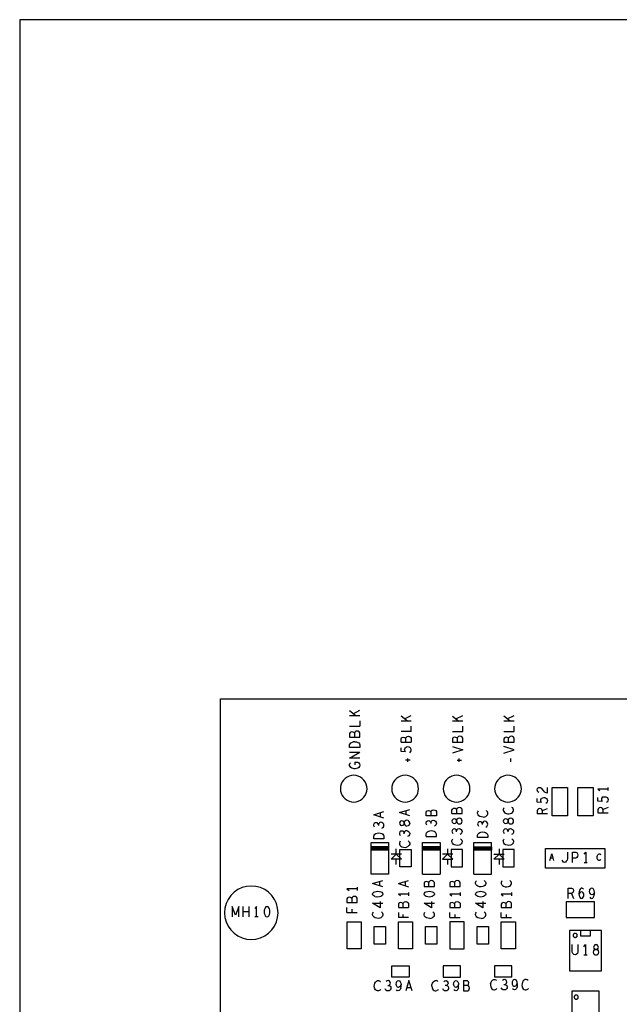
# Model space of a CAD drawing. Extents: x 235 to 565, y 215 to 425.
# Tile 8 of 15: x 235 to 294, y 330 to 425. Entities that reach past the tile are written whole.
import ezdxf

# ---------------------------------------------------------------- set-up
doc = ezdxf.new("R2010")
doc.units = 0
doc.layers.add('RVP8-IFD_G_tassy_art', color=2, linetype='CONTINUOUS')

msp = doc.modelspace()

# ---------------------------------------------------------------- linework, layer by layer
at = {"layer": 'RVP8-IFD_G_tassy_art'}
for points in [[(235.45, 215.45), (565.45, 215.45), (565.45, 425.45), (235.45, 425.45), (235.45, 215.45), (235.45, 215.45)], [(278.367, 355.765), (278.25, 355.79), (278.134, 355.765), (278.034, 355.689), (278, 355.6), (277.95, 355.651), (277.867, 355.689), (277.75, 355.714), (277.65, 355.689), (277.584, 355.638), (277.534, 355.549), (277.534, 355.207), (278.534, 355.207), (278.534, 355.625), (278.467, 355.714), (278.367, 355.765)], [(282.534, 355.207), (283.534, 355.207), (283.534, 355.625), (283.467, 355.714), (283.367, 355.765), (283.25, 355.79), (283.134, 355.765), (283.034, 355.689), (283, 355.6), (282.95, 355.651), (282.867, 355.689), (282.75, 355.714), (282.65, 355.689), (282.584, 355.638), (282.534, 355.549), (282.534, 355.207)], [(269.234, 350.699), (269.214, 350.924), (269.155, 351.143), (269.06, 351.349), (268.93, 351.534), (268.769, 351.695), (268.584, 351.825), (268.378, 351.92), (268.159, 351.979), (267.934, 351.999), (267.708, 351.979), (267.489, 351.92), (267.284, 351.825), (267.098, 351.695), (266.938, 351.534), (266.808, 351.349), (266.712, 351.143), (266.654, 350.924), (266.634, 350.699), (266.654, 350.473), (266.712, 350.254), (266.808, 350.049), (266.938, 349.863), (267.098, 349.703), (267.284, 349.573), (267.489, 349.477), (267.708, 349.418), (267.934, 349.399), (268.159, 349.418), (268.378, 349.477), (268.584, 349.573), (268.769, 349.703), (268.93, 349.863), (269.06, 350.049), (269.155, 350.254), (269.214, 350.473), (269.234, 350.699)], [(274.234, 350.699), (274.214, 350.924), (274.155, 351.143), (274.06, 351.349), (273.93, 351.534), (273.769, 351.695), (273.584, 351.825), (273.378, 351.92), (273.159, 351.979), (272.934, 351.999), (272.708, 351.979), (272.489, 351.92), (272.284, 351.825), (272.098, 351.695), (271.938, 351.534), (271.808, 351.349), (271.712, 351.143), (271.654, 350.924), (271.634, 350.699), (271.654, 350.473), (271.712, 350.254), (271.808, 350.049), (271.938, 349.863), (272.098, 349.703), (272.284, 349.573), (272.489, 349.477), (272.708, 349.418), (272.934, 349.399), (273.159, 349.418), (273.378, 349.477), (273.584, 349.573), (273.769, 349.703), (273.93, 349.863), (274.06, 350.049), (274.155, 350.254), (274.214, 350.473), (274.234, 350.699)], [(279.234, 350.699), (279.214, 350.924), (279.155, 351.143), (279.06, 351.349), (278.93, 351.534), (278.769, 351.695), (278.584, 351.825), (278.378, 351.92), (278.159, 351.979), (277.934, 351.999), (277.708, 351.979), (277.489, 351.92), (277.284, 351.825), (277.098, 351.695), (276.938, 351.534), (276.808, 351.349), (276.712, 351.143), (276.654, 350.924), (276.634, 350.699), (276.654, 350.473), (276.712, 350.254), (276.808, 350.049), (276.938, 349.863), (277.098, 349.703), (277.284, 349.573), (277.489, 349.477), (277.708, 349.418), (277.934, 349.399), (278.159, 349.418), (278.378, 349.477), (278.584, 349.573), (278.769, 349.703), (278.93, 349.863), (279.06, 350.049), (279.155, 350.254), (279.214, 350.473), (279.234, 350.699)], [(284.234, 350.699), (284.214, 350.924), (284.155, 351.143), (284.06, 351.349), (283.93, 351.534), (283.769, 351.695), (283.584, 351.825), (283.378, 351.92), (283.159, 351.979), (282.934, 351.999), (282.708, 351.979), (282.489, 351.92), (282.284, 351.825), (282.098, 351.695), (281.938, 351.534), (281.808, 351.349), (281.712, 351.143), (281.654, 350.924), (281.634, 350.699), (281.654, 350.473), (281.712, 350.254), (281.808, 350.049), (281.938, 349.863), (282.098, 349.703), (282.284, 349.573), (282.489, 349.477), (282.708, 349.418), (282.934, 349.399), (283.159, 349.418), (283.378, 349.477), (283.584, 349.573), (283.769, 349.703), (283.93, 349.863), (284.06, 350.049), (284.155, 350.254), (284.214, 350.473), (284.234, 350.699)], [(288.724, 348.059), (287.224, 348.059), (287.224, 350.819), (288.724, 350.819), (288.724, 348.059)], [(291.224, 348.059), (289.724, 348.059), (289.724, 350.819), (291.224, 350.819), (291.224, 348.059)], [(278.09, 347.802), (277.99, 347.726), (277.94, 347.612), (277.907, 347.688), (277.824, 347.751), (277.707, 347.777), (277.59, 347.739), (277.507, 347.65), (277.474, 347.549), (277.507, 347.447), (277.59, 347.359), (277.707, 347.321), (277.824, 347.346), (277.907, 347.409), (277.94, 347.485), (277.99, 347.371), (278.09, 347.295), (278.207, 347.27), (278.324, 347.295), (278.407, 347.359), (278.457, 347.46), (278.474, 347.549), (278.457, 347.637), (278.407, 347.739), (278.324, 347.802), (278.207, 347.827), (278.09, 347.802)], [(277.94, 347.612), (277.94, 347.485), (277.94, 347.612)], [(282.94, 347.612), (282.94, 347.485), (282.94, 347.612)], [(280.974, 345.94), (279.974, 345.94), (279.974, 346.193), (280.024, 346.295), (280.09, 346.371), (280.19, 346.434), (280.307, 346.485), (280.474, 346.497), (280.64, 346.485), (280.757, 346.434), (280.857, 346.371), (280.924, 346.295), (280.974, 346.193), (280.974, 345.94)], [(272.424, 343.089), (272.424, 344.789), (273.524, 344.789), (273.524, 343.089), (272.424, 343.089)], [(277.424, 343.089), (278.524, 343.089), (278.524, 344.789), (277.424, 344.789), (277.424, 343.089)], [(282.424, 343.089), (283.524, 343.089), (283.524, 344.789), (282.424, 344.789), (282.424, 343.089)], [(286.584, 342.979), (286.584, 344.899), (292.364, 344.899), (292.364, 342.979), (286.584, 342.979)], [(260.574, 338.639), (260.534, 339.09), (260.417, 339.528), (260.225, 339.939), (259.965, 340.31), (259.645, 340.63), (259.274, 340.89), (258.863, 341.082), (258.425, 341.199), (257.974, 341.239), (257.522, 341.199), (257.085, 341.082), (256.674, 340.89), (256.302, 340.63), (255.982, 340.31), (255.722, 339.939), (255.531, 339.528), (255.413, 339.09), (255.374, 338.639), (255.413, 338.187), (255.531, 337.749), (255.722, 337.339), (255.982, 336.967), (256.302, 336.647), (256.674, 336.387), (257.085, 336.196), (257.522, 336.078), (257.974, 336.039), (258.425, 336.078), (258.863, 336.196), (259.274, 336.387), (259.645, 336.647), (259.965, 336.967), (260.225, 337.339), (260.417, 337.749), (260.534, 338.187), (260.574, 338.639)], [(267.49, 340.154), (267.39, 340.129), (267.324, 340.078), (267.274, 339.989), (267.274, 339.647), (268.274, 339.647), (268.274, 340.065), (268.207, 340.154), (268.107, 340.205), (267.99, 340.23), (267.874, 340.205), (267.774, 340.129), (267.74, 340.04), (267.69, 340.091), (267.607, 340.129), (267.49, 340.154)], [(275.424, 340.183), (275.274, 340.17), (275.124, 340.183), (274.99, 340.221), (274.89, 340.271), (274.807, 340.347), (274.774, 340.449), (274.807, 340.55), (274.89, 340.626), (274.99, 340.677), (275.124, 340.715), (275.274, 340.727), (275.424, 340.715), (275.557, 340.677), (275.657, 340.626), (275.74, 340.55), (275.774, 340.449), (275.74, 340.347), (275.657, 340.271), (275.557, 340.221), (275.424, 340.183)], [(280.424, 340.183), (280.274, 340.17), (280.124, 340.183), (279.99, 340.221), (279.89, 340.271), (279.807, 340.347), (279.774, 340.449), (279.807, 340.55), (279.89, 340.626), (279.99, 340.677), (280.124, 340.715), (280.274, 340.727), (280.424, 340.715), (280.557, 340.677), (280.657, 340.626), (280.74, 340.55), (280.774, 340.449), (280.74, 340.347), (280.657, 340.271), (280.557, 340.221), (280.424, 340.183)], [(259.77, 338.889), (259.732, 339.022), (259.681, 339.122), (259.605, 339.205), (259.504, 339.239), (259.402, 339.205), (259.326, 339.122), (259.276, 339.022), (259.238, 338.889), (259.225, 338.739), (259.238, 338.589), (259.276, 338.455), (259.326, 338.355), (259.402, 338.272), (259.504, 338.239), (259.605, 338.272), (259.681, 338.355), (259.732, 338.455), (259.77, 338.589), (259.782, 338.739), (259.77, 338.889)], [(282.49, 339.644), (282.39, 339.619), (282.324, 339.568), (282.274, 339.479), (282.274, 339.137), (283.274, 339.137), (283.274, 339.555), (283.207, 339.644), (283.107, 339.695), (282.99, 339.72), (282.874, 339.695), (282.774, 339.619), (282.74, 339.53), (282.69, 339.581), (282.607, 339.619), (282.49, 339.644)], [(288.594, 339.689), (288.594, 338.189), (291.354, 338.189), (291.354, 339.689), (288.594, 339.689)], [(268.664, 335.119), (267.284, 335.119), (267.284, 337.759), (268.664, 337.759), (268.664, 335.119)], [(271.024, 335.589), (269.924, 335.589), (269.924, 337.289), (271.024, 337.289), (271.024, 335.589)], [(273.664, 335.119), (272.284, 335.119), (272.284, 337.759), (273.664, 337.759), (273.664, 335.119)], [(276.024, 335.589), (274.924, 335.589), (274.924, 337.289), (276.024, 337.289), (276.024, 335.589)], [(278.664, 335.119), (278.664, 337.759), (277.284, 337.759), (277.284, 335.119), (278.664, 335.119)], [(281.024, 335.589), (279.924, 335.589), (279.924, 337.289), (281.024, 337.289), (281.024, 335.589)], [(282.284, 335.119), (282.284, 337.759), (283.664, 337.759), (283.664, 335.119), (282.284, 335.119)], [(289.674, 336.439), (289.671, 336.473), (289.662, 336.507), (289.647, 336.539), (289.627, 336.567), (289.602, 336.592), (289.574, 336.612), (289.542, 336.627), (289.508, 336.636), (289.474, 336.639), (289.439, 336.636), (289.405, 336.627), (289.374, 336.612), (289.345, 336.592), (289.321, 336.567), (289.301, 336.539), (289.286, 336.507), (289.277, 336.473), (289.274, 336.439), (289.277, 336.404), (289.286, 336.37), (289.301, 336.339), (289.321, 336.31), (289.345, 336.286), (289.374, 336.266), (289.405, 336.251), (289.439, 336.242), (289.474, 336.239), (289.508, 336.242), (289.542, 336.251), (289.574, 336.266), (289.602, 336.286), (289.627, 336.31), (289.647, 336.339), (289.662, 336.37), (289.671, 336.404), (289.674, 336.439)], [(290.974, 336.899), (289.974, 336.899), (289.974, 336.399), (290.974, 336.399), (290.974, 336.899)], [(273.324, 333.489), (273.324, 332.389), (271.624, 332.389), (271.624, 333.489), (273.324, 333.489)], [(278.324, 332.389), (278.324, 333.489), (276.624, 333.489), (276.624, 332.389), (278.324, 332.389)], [(277.795, 331.405), (277.719, 331.472), (277.656, 331.589), (277.63, 331.705), (277.656, 331.839), (277.706, 331.939), (277.782, 332.005), (277.884, 332.039), (277.972, 332.005), (278.048, 331.939), (278.112, 331.805), (278.137, 331.655), (278.061, 331.505), (277.985, 331.422), (277.884, 331.389), (277.795, 331.405)], [(291.774, 325.839), (289.174, 325.839), (289.174, 331.039), (291.774, 331.039), (291.774, 325.839)], [(289.774, 330.439), (289.771, 330.473), (289.762, 330.507), (289.747, 330.539), (289.727, 330.567), (289.702, 330.592), (289.674, 330.612), (289.642, 330.627), (289.608, 330.636), (289.574, 330.639), (289.539, 330.636), (289.505, 330.627), (289.474, 330.612), (289.445, 330.592), (289.421, 330.567), (289.401, 330.539), (289.386, 330.507), (289.377, 330.473), (289.374, 330.439), (289.377, 330.404), (289.386, 330.37), (289.401, 330.339), (289.421, 330.31), (289.445, 330.286), (289.474, 330.266), (289.505, 330.251), (289.539, 330.242), (289.574, 330.239), (289.608, 330.242), (289.642, 330.251), (289.674, 330.266), (289.702, 330.286), (289.727, 330.31), (289.747, 330.339), (289.762, 330.37), (289.771, 330.404), (289.774, 330.439)]]:
    msp.add_lwpolyline(points, close=True, dxfattribs=at)
for points in [[(254.974, 279.439), (254.974, 359.439), (434.974, 359.439)], [(268.15, 357.77), (267.534, 358.251)], [(267.867, 357.985), (268.534, 358.327)], [(268.534, 357.77), (267.534, 357.77)], [(268.534, 357.282), (268.534, 356.775)], [(273.15, 357.26), (272.534, 357.741)], [(273.534, 357.26), (272.534, 357.26)], [(272.867, 357.475), (273.534, 357.817)], [(277.534, 357.741), (278.15, 357.26)], [(278.534, 357.26), (277.534, 357.26)], [(277.867, 357.475), (278.534, 357.817)], [(283.15, 357.26), (282.534, 357.741)], [(283.534, 357.26), (282.534, 357.26)], [(282.867, 357.475), (283.534, 357.817)], [(267.534, 356.775), (268.534, 356.775)], [(267.75, 356.224), (267.65, 356.199), (267.584, 356.148), (267.534, 356.059), (267.534, 355.717)], [(268.367, 356.275), (268.25, 356.3), (268.134, 356.275), (268.034, 356.199), (268, 356.11), (267.95, 356.161), (267.867, 356.199), (267.75, 356.224)], [(268, 356.11), (268, 355.717)], [(268.534, 355.717), (268.534, 356.135), (268.467, 356.224), (268.367, 356.275)], [(273.534, 356.265), (272.534, 356.265)], [(273.534, 356.265), (273.534, 356.772)], [(277.534, 356.265), (278.534, 356.265), (278.534, 356.772)], [(282.534, 356.265), (283.534, 356.265), (283.534, 356.772)], [(267.534, 355.717), (268.534, 355.717)], [(268.034, 355.267), (268.2, 355.255), (268.317, 355.204), (268.417, 355.141), (268.484, 355.065), (268.534, 354.963), (268.534, 354.71), (267.534, 354.71)], [(267.534, 354.71), (267.534, 354.963), (267.584, 355.065), (267.65, 355.141), (267.75, 355.204), (267.867, 355.255)], [(268.034, 355.267), (267.867, 355.255)], [(272.534, 355.207), (272.534, 355.549), (272.584, 355.638), (272.65, 355.689), (272.75, 355.714), (272.867, 355.689), (272.95, 355.651)], [(272.534, 355.207), (273.534, 355.207)], [(273, 355.207), (273, 355.6), (272.95, 355.651)], [(273, 355.6), (273.034, 355.689), (273.134, 355.765), (273.25, 355.79), (273.367, 355.765), (273.467, 355.714), (273.534, 355.625), (273.534, 355.207)], [(278, 355.6), (278, 355.207)], [(283, 355.207), (283, 355.6)], [(268.534, 353.677), (267.534, 353.677), (268.534, 354.26)], [(267.534, 354.26), (268.534, 354.26)], [(272.967, 354.289), (272.534, 354.327), (272.534, 354.669)], [(272.967, 354.289), (272.9, 354.403), (272.884, 354.491), (272.9, 354.58), (272.967, 354.669)], [(273.384, 354.2), (273.467, 354.276), (273.517, 354.365), (273.534, 354.479), (273.5, 354.593), (273.434, 354.681), (273.317, 354.745), (273.184, 354.757), (273.05, 354.732), (272.967, 354.669)], [(277.534, 354.795), (278.534, 354.479), (277.534, 354.162)], [(282.534, 354.162), (283.534, 354.479), (282.534, 354.795)], [(268.334, 352.695), (268.217, 352.645), (268.084, 352.619), (267.967, 352.619), (267.867, 352.645), (267.75, 352.695), (267.65, 352.771), (267.584, 352.847), (267.534, 352.949), (267.534, 353.037), (267.567, 353.139), (267.634, 353.215)], [(268.034, 353.278), (268.034, 353.025)], [(268.034, 353.278), (268.334, 353.278), (268.434, 353.202), (268.5, 353.113), (268.534, 352.987), (268.5, 352.86), (268.434, 352.771), (268.334, 352.695)], [(273.417, 353.459), (272.984, 353.459)], [(273.2, 353.319), (273.2, 353.623)], [(277.984, 353.459), (278.417, 353.459)], [(278.2, 353.319), (278.2, 353.623)], [(283.2, 353.294), (283.2, 353.623)], [(285.94, 350.318), (285.84, 350.394), (285.79, 350.483), (285.774, 350.584), (285.807, 350.711), (285.89, 350.799), (285.99, 350.825), (286.09, 350.812), (286.174, 350.761), (286.34, 350.508), (286.457, 350.394), (286.624, 350.318), (286.774, 350.293), (286.774, 350.825)], [(292.674, 350.659), (291.674, 350.659), (291.874, 350.507)], [(292.674, 350.507), (292.674, 350.811)], [(286.207, 349.349), (285.774, 349.387), (285.774, 349.729)], [(286.207, 349.349), (286.14, 349.463), (286.124, 349.551), (286.14, 349.64), (286.207, 349.729)], [(286.557, 349.805), (286.424, 349.817), (286.29, 349.792), (286.207, 349.729)], [(286.557, 349.805), (286.674, 349.741), (286.74, 349.653), (286.774, 349.539), (286.757, 349.425), (286.707, 349.336), (286.624, 349.26)], [(292.19, 349.892), (292.107, 349.829), (292.04, 349.74), (292.024, 349.651), (292.04, 349.563), (292.107, 349.449), (291.674, 349.487), (291.674, 349.829)], [(292.19, 349.892), (292.324, 349.917), (292.457, 349.905), (292.574, 349.841), (292.64, 349.753), (292.674, 349.639), (292.657, 349.525), (292.607, 349.436), (292.524, 349.36)], [(269.874, 348.159), (270.874, 348.475)], [(272.374, 348.369), (273.374, 348.685)], [(273.024, 348.166), (273.024, 348.571)], [(275.974, 348.067), (274.974, 348.067), (274.974, 348.409), (275.024, 348.498), (275.09, 348.549), (275.19, 348.574), (275.307, 348.549), (275.39, 348.511), (275.44, 348.46), (275.44, 348.067)], [(275.44, 348.46), (275.474, 348.549), (275.574, 348.625), (275.69, 348.65), (275.807, 348.625), (275.907, 348.574), (275.974, 348.485), (275.974, 348.067)], [(277.474, 348.277), (277.474, 348.619), (277.524, 348.708), (277.59, 348.759)], [(278.307, 348.835), (278.19, 348.86), (278.074, 348.835), (277.974, 348.759), (277.94, 348.67), (277.89, 348.721), (277.807, 348.759), (277.69, 348.784), (277.59, 348.759)], [(277.94, 348.67), (277.94, 348.277)], [(278.474, 348.277), (278.474, 348.695), (278.407, 348.784), (278.307, 348.835)], [(280.524, 347.942), (280.374, 347.955), (280.207, 348.005), (280.107, 348.069), (280.024, 348.157), (279.974, 348.271), (279.974, 348.373), (280.007, 348.461), (280.057, 348.537)], [(280.524, 347.942), (280.674, 347.967), (280.774, 348.005), (280.874, 348.081), (280.94, 348.17), (280.974, 348.259), (280.974, 348.347), (280.94, 348.436), (280.89, 348.512), (280.824, 348.575)], [(282.474, 348.581), (282.524, 348.467), (282.607, 348.379), (282.707, 348.315), (282.874, 348.265), (283.024, 348.252), (283.174, 348.277), (283.274, 348.315), (283.374, 348.391), (283.44, 348.48), (283.474, 348.569), (283.474, 348.657), (283.44, 348.746), (283.39, 348.822), (283.324, 348.885)], [(282.557, 348.847), (282.507, 348.771), (282.474, 348.683), (282.474, 348.581)], [(286.29, 348.265), (286.29, 348.582), (286.24, 348.671), (286.157, 348.747), (286.024, 348.772), (285.89, 348.747), (285.824, 348.683), (285.774, 348.582), (285.774, 348.265)], [(286.29, 348.582), (286.774, 348.772)], [(292.674, 348.872), (292.19, 348.682), (292.14, 348.771), (292.057, 348.847), (291.924, 348.872), (291.79, 348.847), (291.724, 348.783), (291.674, 348.682), (291.674, 348.365), (292.674, 348.365)], [(292.19, 348.365), (292.19, 348.682)], [(270.874, 347.842), (269.874, 348.159)], [(270.524, 347.956), (270.524, 348.361)], [(273.374, 348.052), (272.374, 348.369)], [(272.724, 347.551), (272.607, 347.577), (272.49, 347.539), (272.407, 347.45), (272.374, 347.349), (272.407, 347.247), (272.49, 347.159), (272.607, 347.121), (272.724, 347.146), (272.807, 347.209), (272.84, 347.285), (272.89, 347.171)], [(272.84, 347.285), (272.84, 347.412), (272.807, 347.488), (272.724, 347.551)], [(272.99, 347.602), (272.89, 347.526), (272.84, 347.412), (272.84, 347.285)], [(273.374, 347.349), (273.357, 347.437), (273.307, 347.539), (273.224, 347.602), (273.107, 347.627), (272.99, 347.602)], [(274.974, 347.389), (275.024, 347.503), (275.107, 347.567), (275.207, 347.592), (275.307, 347.567), (275.39, 347.503), (275.44, 347.427), (275.44, 347.313)], [(275.44, 347.427), (275.474, 347.516), (275.557, 347.605), (275.674, 347.63), (275.774, 347.617), (275.874, 347.554), (275.957, 347.453), (275.974, 347.351), (275.957, 347.237), (275.89, 347.136), (275.774, 347.06)], [(277.474, 348.277), (278.474, 348.277)], [(280.774, 346.96), (280.89, 347.036), (280.957, 347.137), (280.974, 347.251), (280.957, 347.353), (280.874, 347.454), (280.774, 347.517), (280.674, 347.53), (280.557, 347.505), (280.474, 347.416), (280.44, 347.327), (280.39, 347.403), (280.307, 347.467), (280.207, 347.492), (280.107, 347.467), (280.024, 347.403), (279.974, 347.289), (279.99, 347.175), (280.057, 347.061)], [(282.474, 347.549), (282.507, 347.447), (282.59, 347.359), (282.707, 347.321), (282.824, 347.346), (282.907, 347.409), (282.94, 347.485), (282.99, 347.371), (283.09, 347.295), (283.207, 347.27), (283.324, 347.295), (283.407, 347.359), (283.457, 347.46), (283.474, 347.549), (283.457, 347.637), (283.407, 347.739), (283.324, 347.802), (283.207, 347.827)], [(282.507, 347.65), (282.474, 347.549)], [(283.207, 347.827), (283.09, 347.802), (282.99, 347.726), (282.94, 347.612), (282.907, 347.688), (282.824, 347.751), (282.707, 347.777), (282.59, 347.739), (282.507, 347.65)], [(286.774, 348.265), (285.774, 348.265)], [(269.957, 346.961), (269.89, 347.075), (269.874, 347.189), (269.924, 347.303)], [(270.674, 346.86), (270.79, 346.936), (270.857, 347.037), (270.874, 347.151), (270.857, 347.253), (270.774, 347.354), (270.674, 347.417), (270.574, 347.43), (270.457, 347.405), (270.374, 347.316), (270.34, 347.227), (270.29, 347.303), (270.207, 347.367), (270.107, 347.392), (270.007, 347.367), (269.924, 347.303)], [(270.34, 347.227), (270.34, 347.113)], [(272.607, 346.582), (272.507, 346.557), (272.424, 346.493), (272.374, 346.379), (272.39, 346.265), (272.457, 346.151)], [(272.84, 346.303), (272.84, 346.417), (272.79, 346.493), (272.707, 346.557), (272.607, 346.582)], [(272.957, 346.595), (272.874, 346.506), (272.84, 346.417)], [(272.89, 347.171), (272.99, 347.095), (273.107, 347.07)], [(273.074, 346.62), (272.957, 346.595)], [(273.074, 346.62), (273.174, 346.607), (273.274, 346.544), (273.357, 346.443), (273.374, 346.341), (273.357, 346.227), (273.29, 346.126), (273.174, 346.05)], [(273.374, 347.349), (273.357, 347.26), (273.307, 347.159), (273.224, 347.095), (273.107, 347.07)], [(274.99, 347.275), (274.974, 347.389)], [(274.974, 346.04), (275.974, 346.04), (275.974, 346.293), (275.924, 346.395), (275.857, 346.471), (275.757, 346.534), (275.64, 346.585), (275.474, 346.597), (275.307, 346.585), (275.19, 346.534), (275.09, 346.471), (275.024, 346.395)], [(275.057, 347.161), (274.99, 347.275)], [(278.057, 346.795), (277.974, 346.706), (277.94, 346.617), (277.89, 346.693), (277.807, 346.757), (277.707, 346.782), (277.607, 346.757), (277.524, 346.693), (277.474, 346.579), (277.49, 346.465), (277.557, 346.351)], [(277.94, 346.503), (277.94, 346.617)], [(278.057, 346.795), (278.174, 346.82), (278.274, 346.807), (278.374, 346.744), (278.457, 346.643), (278.474, 346.541), (278.457, 346.427), (278.39, 346.326), (278.274, 346.25)], [(280.44, 347.213), (280.44, 347.327)], [(283.057, 346.795), (282.974, 346.706), (282.94, 346.617), (282.89, 346.693), (282.807, 346.757), (282.707, 346.782), (282.607, 346.757), (282.524, 346.693), (282.474, 346.579)], [(282.474, 346.579), (282.49, 346.465)], [(282.94, 346.503), (282.94, 346.617)], [(283.057, 346.795), (283.174, 346.82), (283.274, 346.807), (283.374, 346.744), (283.457, 346.643), (283.474, 346.541), (283.457, 346.427), (283.39, 346.326), (283.274, 346.25)], [(269.874, 345.84), (269.874, 346.093), (269.924, 346.195), (269.99, 346.271), (270.09, 346.334)], [(270.874, 345.84), (269.874, 345.84)], [(270.09, 346.334), (270.207, 346.385), (270.374, 346.397), (270.54, 346.385), (270.657, 346.334), (270.757, 346.271), (270.824, 346.195), (270.874, 346.093), (270.874, 345.84)], [(272.457, 345.587), (272.407, 345.511), (272.374, 345.423), (272.374, 345.321), (272.424, 345.207), (272.507, 345.119), (272.607, 345.055), (272.774, 345.005)], [(273.224, 345.625), (273.29, 345.562), (273.34, 345.486), (273.374, 345.397), (273.374, 345.309), (273.34, 345.22), (273.274, 345.131), (273.174, 345.055), (273.074, 345.017)], [(274.974, 346.04), (274.974, 346.293), (275.024, 346.395)], [(278.324, 345.825), (278.39, 345.762), (278.44, 345.686), (278.474, 345.597), (278.474, 345.509), (278.44, 345.42), (278.374, 345.331), (278.274, 345.255), (278.174, 345.217), (278.024, 345.192), (277.874, 345.205), (277.707, 345.255), (277.607, 345.319), (277.524, 345.407), (277.474, 345.521), (277.474, 345.623), (277.507, 345.711), (277.557, 345.787)], [(282.474, 345.623), (282.507, 345.711), (282.557, 345.787)], [(282.474, 345.623), (282.474, 345.521), (282.524, 345.407)], [(282.49, 346.465), (282.557, 346.351)], [(283.324, 345.825), (283.39, 345.762), (283.44, 345.686), (283.474, 345.597), (283.474, 345.509), (283.44, 345.42), (283.374, 345.331), (283.274, 345.255), (283.174, 345.217), (283.024, 345.192), (282.874, 345.205), (282.707, 345.255), (282.607, 345.319), (282.524, 345.407)], [(271.324, 342.399), (269.624, 342.399), (269.624, 345.479)], [(269.624, 345.479), (271.324, 345.479)], [(269.624, 345.044), (269.624, 344.734)], [(271.324, 345.044), (269.624, 345.044)], [(269.624, 345.009), (271.324, 345.009)], [(271.324, 344.907), (269.624, 344.907)], [(269.624, 344.805), (271.324, 344.805)], [(271.324, 344.734), (269.624, 344.734)], [(271.324, 345.479), (271.324, 342.399)], [(271.324, 344.734), (271.324, 345.044)], [(271.568, 343.837), (272.068, 344.337), (272.068, 344.837)], [(272.774, 345.005), (272.924, 344.992), (273.074, 345.017)], [(274.624, 342.399), (274.624, 345.479)], [(274.624, 345.479), (276.324, 345.479), (276.324, 342.399)], [(274.624, 345.044), (274.624, 344.734)], [(276.324, 345.044), (274.624, 345.044)], [(274.624, 345.009), (276.324, 345.009)], [(276.324, 344.907), (274.624, 344.907)], [(274.624, 344.805), (276.324, 344.805)], [(276.324, 344.734), (274.624, 344.734)], [(276.324, 344.734), (276.324, 345.044)], [(277.068, 344.837), (277.068, 344.337), (276.568, 343.837), (277.568, 343.837), (277.068, 344.337)], [(279.624, 342.399), (281.324, 342.399), (281.324, 345.479)], [(279.624, 342.399), (279.624, 345.479), (281.324, 345.479)], [(281.324, 344.734), (279.624, 344.734), (279.624, 345.044)], [(279.624, 345.044), (281.324, 345.044)], [(281.324, 345.009), (279.624, 345.009)], [(281.324, 344.907), (279.624, 344.907)], [(279.624, 344.805), (281.324, 344.805)], [(281.324, 345.044), (281.324, 344.734)], [(282.068, 344.837), (282.068, 344.337), (282.568, 343.837), (281.568, 343.837)], [(272.568, 344.337), (271.568, 344.337)], [(272.068, 344.337), (272.568, 343.837), (271.568, 343.837)], [(272.068, 343.337), (272.068, 343.837)], [(277.568, 344.337), (276.568, 344.337)], [(277.068, 343.837), (277.068, 343.337)], [(281.568, 343.837), (282.068, 344.337)], [(281.568, 344.337), (282.568, 344.337)], [(282.068, 343.837), (282.068, 343.337)], [(286.992, 343.732), (287.184, 344.352), (287.375, 343.732)], [(287.306, 343.949), (287.061, 343.949)], [(288.707, 344.539), (288.707, 343.872), (288.682, 343.739), (288.606, 343.639), (288.53, 343.572), (288.428, 343.539), (288.34, 343.572), (288.264, 343.639), (288.2, 343.739)], [(289.22, 343.539), (289.22, 344.539), (289.524, 344.539), (289.626, 344.489), (289.702, 344.372), (289.727, 344.239), (289.702, 344.105), (289.638, 344.005), (289.524, 343.955), (289.22, 343.955)], [(290.342, 344.339), (290.494, 344.539), (290.494, 343.539)], [(291.784, 343.732), (291.73, 343.753), (291.676, 343.794), (291.63, 343.856), (291.607, 343.918), (291.592, 344.011), (291.6, 344.104), (291.63, 344.207), (291.669, 344.269), (291.722, 344.321), (291.791, 344.352), (291.853, 344.352), (291.906, 344.331), (291.952, 344.3)], [(291.975, 343.825), (291.937, 343.784), (291.891, 343.753), (291.837, 343.732), (291.784, 343.732)], [(290.342, 343.539), (290.646, 343.539)], [(269.774, 341.469), (270.774, 341.785)], [(272.274, 341.469), (273.274, 341.785)], [(274.624, 342.399), (276.324, 342.399)], [(275.24, 341.177), (275.24, 341.57), (275.19, 341.621), (275.107, 341.659), (274.99, 341.684), (274.89, 341.659), (274.824, 341.608), (274.774, 341.519), (274.774, 341.177), (275.774, 341.177), (275.774, 341.595), (275.707, 341.684), (275.607, 341.735), (275.49, 341.76), (275.374, 341.735), (275.274, 341.659), (275.24, 341.57)], [(277.99, 341.76), (277.874, 341.735), (277.774, 341.659), (277.74, 341.57), (277.69, 341.621), (277.607, 341.659)], [(278.274, 341.177), (278.274, 341.595), (278.207, 341.684), (278.107, 341.735), (277.99, 341.76)], [(280.324, 341.152), (280.174, 341.165), (280.007, 341.215), (279.907, 341.279), (279.824, 341.367), (279.774, 341.481), (279.774, 341.583), (279.807, 341.671), (279.857, 341.747)], [(280.624, 341.785), (280.69, 341.722), (280.74, 341.646), (280.774, 341.557), (280.774, 341.469), (280.74, 341.38), (280.674, 341.291), (280.574, 341.215), (280.474, 341.177), (280.324, 341.152)], [(282.357, 341.747), (282.307, 341.671), (282.274, 341.583), (282.274, 341.481), (282.324, 341.367), (282.407, 341.279), (282.507, 341.215), (282.674, 341.165), (282.824, 341.152), (282.974, 341.177), (283.074, 341.215), (283.174, 341.291), (283.24, 341.38), (283.274, 341.469), (283.274, 341.557)], [(283.24, 341.646), (283.19, 341.722), (283.124, 341.785)], [(268.274, 340.959), (267.274, 340.959), (267.474, 340.807)], [(268.274, 341.111), (268.274, 340.807)], [(270.774, 341.152), (269.774, 341.469)], [(270.424, 341.671), (270.424, 341.266)], [(272.274, 341.469), (273.274, 341.152)], [(272.924, 341.671), (272.924, 341.266)], [(277.324, 341.608), (277.274, 341.519), (277.274, 341.177), (278.274, 341.177)], [(277.607, 341.659), (277.49, 341.684), (277.39, 341.659), (277.324, 341.608)], [(277.74, 341.57), (277.74, 341.177)], [(283.274, 341.557), (283.24, 341.646)], [(288.8, 340.039), (288.8, 341.039), (289.117, 341.039), (289.218, 340.989), (289.282, 340.922), (289.307, 340.789), (289.282, 340.655)], [(290.137, 341.039), (290.048, 341.022), (289.96, 340.939), (289.896, 340.822), (289.858, 340.705), (289.833, 340.489), (289.846, 340.322), (289.896, 340.172), (289.985, 340.072), (290.086, 340.039), (290.175, 340.072), (290.251, 340.155), (290.302, 340.255), (290.314, 340.355), (290.302, 340.472), (290.251, 340.572), (290.188, 340.639), (290.099, 340.672), (289.998, 340.639), (289.922, 340.572), (289.833, 340.455)], [(290.137, 341.039), (290.226, 341.005), (290.289, 340.922)], [(290.866, 340.839), (290.84, 340.705), (290.866, 340.589), (290.929, 340.472), (291.005, 340.405)], [(290.866, 340.839), (290.916, 340.939), (290.992, 341.005)], [(291.347, 340.655), (291.322, 340.805), (291.258, 340.939), (291.182, 341.005), (291.094, 341.039), (290.992, 341.005)], [(267.74, 340.04), (267.74, 339.647)], [(269.99, 340.221), (269.89, 340.271), (269.807, 340.347), (269.774, 340.449), (269.807, 340.55), (269.89, 340.626), (269.99, 340.677)], [(269.99, 340.677), (270.124, 340.715), (270.274, 340.727), (270.424, 340.715), (270.557, 340.677), (270.657, 340.626), (270.74, 340.55), (270.774, 340.449), (270.74, 340.347), (270.657, 340.271), (270.557, 340.221), (270.424, 340.183), (270.274, 340.17), (270.124, 340.183)], [(269.99, 340.221), (270.124, 340.183)], [(272.474, 340.297), (272.274, 340.449)], [(273.274, 340.449), (272.274, 340.449)], [(273.274, 340.601), (273.274, 340.297)], [(277.274, 340.449), (277.474, 340.297)], [(278.274, 340.449), (277.274, 340.449)], [(278.274, 340.601), (278.274, 340.297)], [(283.274, 340.449), (282.274, 340.449), (282.474, 340.297)], [(283.274, 340.601), (283.274, 340.297)], [(289.282, 340.655), (289.206, 340.572), (289.117, 340.522), (288.8, 340.522)], [(289.117, 340.522), (289.307, 340.039)], [(290.878, 340.155), (290.967, 340.072), (291.068, 340.039)], [(291.068, 340.039), (291.17, 340.072), (291.258, 340.172), (291.322, 340.322), (291.347, 340.472), (291.347, 340.655), (291.271, 340.505), (291.195, 340.422), (291.094, 340.389), (291.005, 340.405)], [(256.773, 339.239), (256.444, 338.405), (256.114, 339.239), (256.114, 338.239)], [(256.773, 338.239), (256.773, 339.239)], [(257.198, 338.239), (257.198, 339.239)], [(257.73, 339.239), (257.73, 338.239)], [(258.484, 338.239), (258.484, 339.239), (258.332, 339.039)], [(267.274, 338.678), (267.274, 339.159)], [(267.757, 338.982), (267.757, 338.678)], [(270.49, 339.112), (269.774, 339.581)], [(269.774, 339.581), (270.774, 339.581)], [(270.49, 339.745), (270.49, 339.112)], [(272.74, 339.137), (272.74, 339.53), (272.69, 339.581), (272.607, 339.619), (272.49, 339.644), (272.39, 339.619), (272.324, 339.568), (272.274, 339.479)], [(272.274, 339.479), (272.274, 339.137), (273.274, 339.137)], [(272.74, 339.53), (272.774, 339.619), (272.874, 339.695), (272.99, 339.72)], [(272.99, 339.72), (273.107, 339.695), (273.207, 339.644), (273.274, 339.555), (273.274, 339.137)], [(275.49, 339.112), (274.774, 339.581), (275.774, 339.581)], [(275.49, 339.745), (275.49, 339.112)], [(277.49, 339.644), (277.39, 339.619), (277.324, 339.568), (277.274, 339.479), (277.274, 339.137), (278.274, 339.137)], [(277.607, 339.619), (277.49, 339.644)], [(277.607, 339.619), (277.69, 339.581), (277.74, 339.53), (277.74, 339.137)], [(277.74, 339.53), (277.774, 339.619), (277.874, 339.695), (277.99, 339.72), (278.107, 339.695), (278.207, 339.644), (278.274, 339.555), (278.274, 339.137)], [(280.49, 339.112), (279.774, 339.581), (280.774, 339.581)], [(280.49, 339.745), (280.49, 339.112)], [(282.74, 339.53), (282.74, 339.137)], [(257.73, 338.739), (257.198, 338.739)], [(258.636, 338.239), (258.332, 338.239)], [(267.274, 338.678), (268.274, 338.678)], [(270.007, 338.155), (269.907, 338.219), (269.824, 338.307), (269.774, 338.421), (269.774, 338.523), (269.807, 338.611), (269.857, 338.687)], [(270.624, 338.725), (270.69, 338.662), (270.74, 338.586), (270.774, 338.497), (270.774, 338.409), (270.74, 338.32), (270.674, 338.231), (270.574, 338.155), (270.474, 338.117), (270.324, 338.092), (270.174, 338.105), (270.007, 338.155)], [(272.274, 338.649), (272.274, 338.168)], [(273.274, 338.168), (272.274, 338.168)], [(272.757, 338.168), (272.757, 338.472)], [(275.324, 338.092), (275.174, 338.105), (275.007, 338.155), (274.907, 338.219), (274.824, 338.307), (274.774, 338.421), (274.774, 338.523), (274.807, 338.611), (274.857, 338.687)], [(275.324, 338.092), (275.474, 338.117), (275.574, 338.155), (275.674, 338.231), (275.74, 338.32), (275.774, 338.409), (275.774, 338.497), (275.74, 338.586), (275.69, 338.662), (275.624, 338.725)], [(277.274, 338.168), (277.274, 338.649)], [(277.274, 338.168), (278.274, 338.168)], [(277.757, 338.472), (277.757, 338.168)], [(280.324, 338.092), (280.174, 338.105), (280.007, 338.155), (279.907, 338.219), (279.824, 338.307), (279.774, 338.421), (279.774, 338.523), (279.807, 338.611), (279.857, 338.687)], [(280.324, 338.092), (280.474, 338.117), (280.574, 338.155), (280.674, 338.231), (280.74, 338.32), (280.774, 338.409), (280.774, 338.497), (280.74, 338.586), (280.69, 338.662), (280.624, 338.725)], [(282.274, 338.168), (282.274, 338.649)], [(282.274, 338.168), (283.274, 338.168)], [(282.757, 338.472), (282.757, 338.168)], [(288.904, 336.899), (288.904, 332.979), (292.044, 332.979)], [(292.044, 336.899), (288.904, 336.899)], [(292.044, 332.979), (292.044, 336.899)], [(289.732, 335.539), (289.732, 334.822), (289.682, 334.672), (289.58, 334.572), (289.454, 334.539), (289.327, 334.572), (289.226, 334.672), (289.175, 334.822), (289.175, 335.539)], [(290.322, 335.339), (290.474, 335.539)], [(290.474, 335.539), (290.474, 334.539)], [(291.494, 335.539), (291.392, 335.505), (291.304, 335.422), (291.266, 335.305), (291.291, 335.189), (291.354, 335.105), (291.43, 335.072), (291.316, 335.022), (291.24, 334.922), (291.215, 334.805), (291.24, 334.689), (291.304, 334.605), (291.405, 334.555), (291.494, 334.539)], [(291.494, 334.539), (291.582, 334.555), (291.684, 334.605), (291.747, 334.689), (291.772, 334.805), (291.747, 334.922), (291.671, 335.022), (291.557, 335.072), (291.43, 335.072), (291.557, 335.072), (291.633, 335.105), (291.696, 335.189), (291.722, 335.305), (291.684, 335.422), (291.595, 335.505), (291.494, 335.539)], [(290.322, 334.539), (290.626, 334.539)], [(283.324, 332.389), (283.324, 333.489), (281.624, 333.489), (281.624, 332.389)], [(281.24, 331.739), (281.29, 331.905), (281.354, 332.005), (281.442, 332.089), (281.556, 332.139), (281.658, 332.139), (281.746, 332.105), (281.822, 332.055)], [(283.324, 332.389), (281.624, 332.389)], [(282.538, 331.672), (282.652, 331.672), (282.728, 331.722), (282.792, 331.805), (282.817, 331.905), (282.792, 332.005), (282.728, 332.089), (282.614, 332.139), (282.5, 332.122), (282.386, 332.055)], [(283.584, 332.139), (283.482, 332.105), (283.406, 332.039), (283.356, 331.939), (283.33, 331.805), (283.356, 331.689), (283.419, 331.572), (283.495, 331.505), (283.584, 331.489), (283.685, 331.522), (283.761, 331.605), (283.837, 331.755), (283.837, 331.572), (283.812, 331.422), (283.748, 331.272), (283.66, 331.172), (283.558, 331.139), (283.457, 331.172), (283.368, 331.255)], [(283.837, 331.755), (283.812, 331.905), (283.748, 332.039), (283.672, 332.105), (283.584, 332.139)], [(284.882, 332.055), (284.806, 332.105), (284.718, 332.139), (284.616, 332.139), (284.502, 332.089), (284.414, 332.005), (284.35, 331.905)], [(270.066, 331.139), (269.99, 331.239), (269.952, 331.339), (269.927, 331.489), (269.94, 331.639), (269.99, 331.805)], [(269.99, 331.805), (270.054, 331.905), (270.142, 331.989), (270.256, 332.039), (270.358, 332.039), (270.446, 332.005), (270.522, 331.955)], [(270.56, 331.189), (270.497, 331.122), (270.421, 331.072), (270.332, 331.039), (270.244, 331.039), (270.155, 331.072), (270.066, 331.139)], [(271.542, 331.239), (271.479, 331.139), (271.378, 331.055), (271.276, 331.039), (271.162, 331.055), (271.061, 331.122), (270.985, 331.239)], [(271.238, 331.572), (271.352, 331.572), (271.428, 331.622), (271.492, 331.705), (271.517, 331.805), (271.492, 331.905), (271.428, 331.989), (271.314, 332.039), (271.2, 332.022), (271.086, 331.955)], [(271.352, 331.572), (271.441, 331.539), (271.53, 331.455), (271.555, 331.339), (271.542, 331.239)], [(272.106, 331.939), (272.056, 331.839), (272.03, 331.705), (272.056, 331.589), (272.119, 331.472), (272.195, 331.405)], [(272.106, 331.939), (272.182, 332.005), (272.284, 332.039), (272.372, 332.005), (272.448, 331.939), (272.512, 331.805), (272.537, 331.655), (272.461, 331.505), (272.385, 331.422), (272.284, 331.389), (272.195, 331.405)], [(272.512, 331.322), (272.448, 331.172), (272.36, 331.072), (272.258, 331.039), (272.157, 331.072)], [(272.512, 331.322), (272.537, 331.472), (272.537, 331.655)], [(273.62, 331.039), (273.304, 332.039), (272.987, 331.039)], [(273.101, 331.389), (273.506, 331.389)], [(275.527, 331.489), (275.54, 331.639), (275.59, 331.805), (275.654, 331.905), (275.742, 331.989)], [(275.527, 331.489), (275.552, 331.339), (275.59, 331.239), (275.666, 331.139), (275.755, 331.072), (275.844, 331.039), (275.932, 331.039)], [(275.742, 331.989), (275.856, 332.039), (275.958, 332.039)], [(276.122, 331.955), (276.046, 332.005), (275.958, 332.039)], [(276.16, 331.189), (276.097, 331.122), (276.021, 331.072)], [(276.952, 331.572), (277.041, 331.539), (277.13, 331.455), (277.155, 331.339), (277.142, 331.239), (277.079, 331.139), (276.978, 331.055), (276.876, 331.039), (276.762, 331.055), (276.661, 331.122), (276.585, 331.239)], [(276.686, 331.955), (276.8, 332.022), (276.914, 332.039), (277.028, 331.989), (277.092, 331.905), (277.117, 331.805)], [(277.117, 331.805), (277.092, 331.705), (277.028, 331.622), (276.952, 331.572), (276.838, 331.572)], [(278.112, 331.322), (278.048, 331.172), (277.96, 331.072), (277.858, 331.039), (277.757, 331.072), (277.668, 331.155)], [(278.112, 331.322), (278.137, 331.472), (278.137, 331.655)], [(278.612, 332.039), (278.612, 331.039), (279.03, 331.039)], [(278.612, 332.039), (278.954, 332.039)], [(279.03, 331.039), (279.119, 331.105), (279.17, 331.205), (279.195, 331.322), (279.17, 331.439), (279.094, 331.539), (279.005, 331.572), (278.612, 331.572)], [(279.005, 331.572), (279.056, 331.622), (279.094, 331.705), (279.119, 331.822), (279.094, 331.922), (279.043, 331.989), (278.954, 332.039)], [(281.24, 331.739), (281.227, 331.589), (281.252, 331.439), (281.29, 331.339), (281.366, 331.239), (281.455, 331.172), (281.544, 331.139), (281.632, 331.139), (281.721, 331.172), (281.797, 331.222), (281.86, 331.289)], [(282.842, 331.339), (282.779, 331.239), (282.678, 331.155), (282.576, 331.139), (282.462, 331.155), (282.361, 331.222), (282.285, 331.339)], [(282.652, 331.672), (282.741, 331.639), (282.83, 331.555), (282.855, 331.439), (282.842, 331.339)], [(284.35, 331.905), (284.3, 331.739), (284.287, 331.589), (284.312, 331.439), (284.35, 331.339), (284.426, 331.239), (284.515, 331.172), (284.604, 331.139), (284.692, 331.139), (284.781, 331.172), (284.857, 331.222), (284.92, 331.289)], [(272.068, 331.155), (272.157, 331.072)], [(275.932, 331.039), (276.021, 331.072)]]:
    msp.add_lwpolyline(points, dxfattribs=at)

doc.saveas('drawing.dxf')
